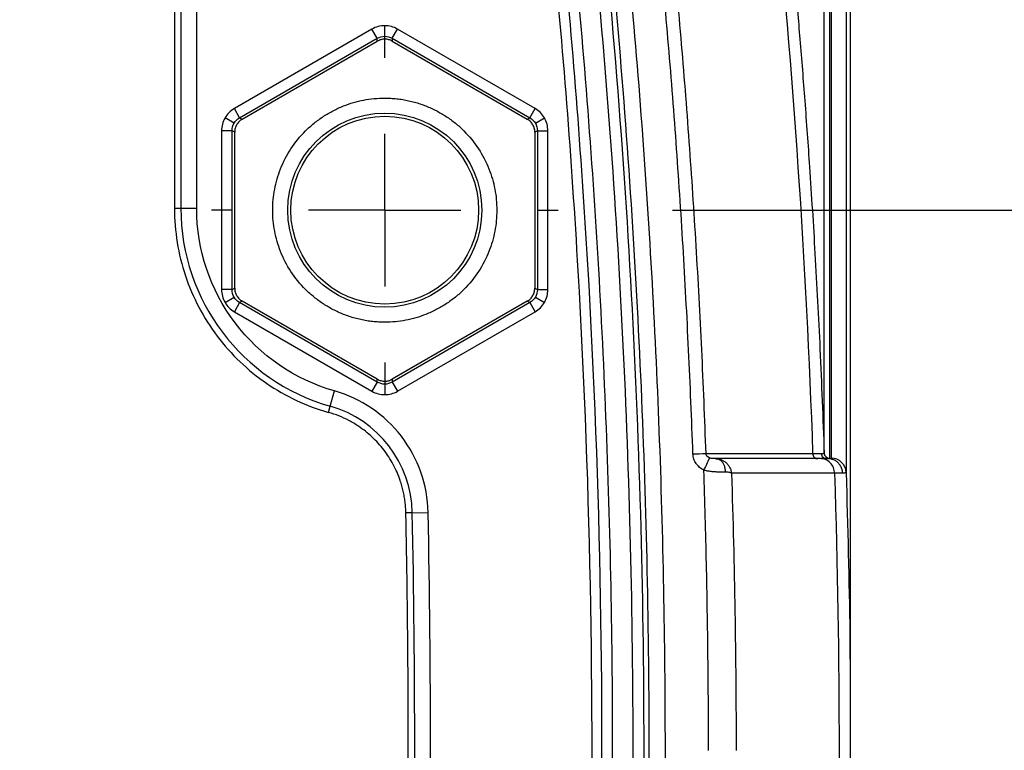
# Model space of a CAD drawing. Header units: millimetres. Extents: x 19 to 819, y 19 to 629.
# Tile 54 of 73: x 636 to 669, y 193 to 218. Entities that reach past the tile are written whole.
import ezdxf

# ---------------------------------------------------------------- set-up
doc = ezdxf.new("R2010")
doc.units = ezdxf.units.MM
doc.header["$LTSCALE"] = 3
doc.linetypes.add('CENTERX2', pattern=[20.32, 12.7, -2.54, 2.54, -2.54])
doc.layers.add('CENTER', color=40, linetype='CENTERX2')
doc.layers.add('DIMENSIONS', color=140, linetype='Continuous', lineweight=25)
doc.styles.add('SLDTEXTSTYLE0', font='TXT', dxfattribs={"width": 0.7})
doc.dimstyles.new('SLDDIMSTYLE3', dxfattribs={"dimtxt": 6.474023, "dimasz": 9.906, "dimexe": 0, "dimexo": 0.0625, "dimgap": 1.618506, "dimtad": 0, "dimtih": 1, "dimtoh": 1, "dimrnd": 1e-09, "dimzin": 4, "dimdsep": 46, "dimtxsty": 'SLDTEXTSTYLE0', "dimsah": 1, "dimcen": 0.09, "dimadec": 0, "dimazin": 1, "dimtfac": 1, "dimtmove": 0, "dimatfit": 0, "dimfxl": 0, "dimfrac": 2, "dimtolj": 1, "dimtzin": 12, "dimarcsym": 0})
doc.dimstyles.new('SLDDIMSTYLE8', dxfattribs={"dimtxt": 6.474023, "dimasz": 9.906, "dimexe": 0, "dimexo": 0.0625, "dimgap": 1.618506, "dimtad": 0, "dimtih": 1, "dimtoh": 1, "dimlfac": 1.333333, "dimrnd": 1e-09, "dimzin": 12, "dimdsep": 46, "dimtxsty": 'SLDTEXTSTYLE0', "dimsah": 1, "dimcen": 0.09, "dimadec": 0, "dimazin": 3, "dimtfac": 1, "dimtmove": 0, "dimatfit": 0, "dimfxl": 0, "dimfrac": 2, "dimtolj": 1, "dimtzin": 12, "dimarcsym": 0})

# ---------------------------------------------------------------- blocks, each defined once
blk = doc.blocks.new('_D_5')
at = {"layer": 'DIMENSIONS'}
for p, q in [((687.754, 211.313), (687.754, 230.363)), ((657.806, 211.313), (697.279, 211.313)), ((678.135, 192.684), (675.961, 192.684)), ((675.961, 192.684), (675.961, 182.395)), ((697.373, 192.684), (699.547, 192.684)), ((699.547, 192.684), (699.547, 182.395)), ((675.961, 182.395), (678.135, 182.395)), ((699.547, 182.395), (697.373, 182.395)), ((657.806, 175.313), (697.279, 175.313)), ((687.754, 175.313), (687.754, 156.263))]:
    blk.add_line(p, q, dxfattribs=at)
for points in [[(687.754, 211.313), (689.278, 221.219), (686.23, 221.219)], [(687.754, 175.313), (686.23, 165.407), (689.278, 165.407)]]:
    blk.add_solid(points, dxfattribs=at)
at = {"layer": 'DIMENSIONS', "char_height": 6.35, "attachment_point": 1, "style": 'SLDTEXTSTYLE0'}
for s, insert in [('36.0', (678.135, 202.319)), ('1.42', (678.135, 190.58))]:
    blk.add_mtext(s, dxfattribs=dict(at, insert=insert))
blk = doc.blocks.new('SW_CENTERMARKSYMBOL_1')
at = {"layer": 'CENTER', "color": 0}
for p, q in [((0, 5.08), (0, 5.773)), ((0, 0), (0, 2.54)), ((-5.08, 0), (-5.773, 0)), ((0, 0), (-2.54, 0)), ((0, 0), (0, -2.54)), ((0, 0), (2.54, 0)), ((5.08, 0), (5.773, 0)), ((0, -5.08), (0, -5.773))]:
    blk.add_line(p, q, dxfattribs=at)
blk = doc.blocks.new('_D_12')
at = {"layer": 'DIMENSIONS'}
for p, q in [((718.221, 222.763), (718.221, 241.813)), ((655.987, 222.763), (727.746, 222.763)), ((708.602, 191.886), (706.428, 191.886)), ((706.428, 191.886), (706.428, 181.597)), ((727.84, 191.886), (730.014, 191.886)), ((730.014, 191.886), (730.014, 181.597)), ((706.428, 181.597), (708.602, 181.597)), ((730.014, 181.597), (727.84, 181.597)), ((655.987, 163.863), (727.746, 163.863)), ((718.221, 163.863), (718.221, 144.813))]:
    blk.add_line(p, q, dxfattribs=at)
for points in [[(718.221, 222.763), (719.745, 232.669), (716.697, 232.669)], [(718.221, 163.863), (716.697, 153.957), (719.745, 153.957)]]:
    blk.add_solid(points, dxfattribs=at)
at = {"layer": 'DIMENSIONS', "char_height": 6.35, "attachment_point": 1, "style": 'SLDTEXTSTYLE0'}
for s, insert in [('78.5', (708.602, 201.521)), ('3.09', (708.602, 189.783))]:
    blk.add_mtext(s, dxfattribs=dict(at, insert=insert))

msp = doc.modelspace()

# ---------------------------------------------------------------- linework, layer by layer
for p, q in [((663.593981, 234.396845), (663.593981, 202.571953)), ((663.040845, 233.75468), (663.040845, 203.052102)), ((663.098406, 233.72877), (663.098406, 203.051565)), ((663.743348, 193.326295), (663.743348, 233.832729)), ((641.215628, 220.652494), (641.21563, 211.375254)), ((641.429361, 220.652817), (641.429361, 211.375577)), ((641.956738, 211.375577), (641.956738, 220.652817)), ((647.797584, 217.344211), (643.211871, 214.696649)), ((647.972557, 217.041149), (647.797584, 217.344211)), ((648.222519, 217.108147), (648.222519, 217.458075)), ((648.472481, 217.041149), (648.647454, 217.344211)), ((653.233167, 214.696649), (648.647454, 217.344211)), ((643.386844, 214.393586), (647.972557, 217.041149)), ((643.472481, 214.344144), (647.972557, 216.942264)), ((647.972557, 216.942264), (647.972557, 217.041149)), ((648.472481, 217.041149), (653.058193, 214.393586)), ((648.472481, 217.041149), (648.472481, 216.942264)), ((648.472481, 216.942264), (652.972557, 214.344144)), ((643.386844, 214.393586), (643.211871, 214.696649)), ((653.058193, 214.393586), (653.233167, 214.696649)), ((643.203842, 214.210612), (642.900794, 214.385576)), ((643.386844, 214.393586), (643.472481, 214.344144)), ((652.972557, 214.344144), (653.058193, 214.393586)), ((653.241196, 214.210612), (653.544244, 214.385576)), ((642.786936, 213.960639), (642.786936, 208.665515)), ((643.136883, 213.960639), (642.786936, 213.960639)), ((643.136883, 208.665515), (643.136883, 213.960639)), ((643.222519, 213.911197), (643.136883, 213.960639)), ((643.222519, 208.714957), (643.222519, 213.911197)), ((653.308155, 213.960639), (653.222519, 213.911197)), ((653.222519, 213.911197), (653.222519, 208.714957)), ((653.308155, 213.960639), (653.658102, 213.960639)), ((653.308155, 213.960639), (653.308155, 208.665515)), ((653.658102, 208.665515), (653.658102, 213.960639)), ((641.21563, 211.375254), (641.429361, 211.375577)), ((641.429361, 211.375577), (641.956738, 211.375577)), ((643.136883, 208.665515), (642.786936, 208.665515)), ((643.136883, 208.665515), (643.222519, 208.714957)), ((653.222519, 208.714957), (653.308155, 208.665515)), ((653.308155, 208.665515), (653.658102, 208.665515)), ((642.900794, 208.240578), (643.203842, 208.415542)), ((653.241196, 208.415542), (653.544244, 208.240578)), ((643.386844, 208.232568), (643.211871, 207.929505)), ((643.472481, 208.28201), (643.386844, 208.232568)), ((647.972557, 205.585005), (643.386844, 208.232568)), ((647.972557, 205.68389), (643.472481, 208.28201)), ((652.972557, 208.28201), (648.472481, 205.68389)), ((653.058193, 208.232568), (648.472481, 205.585005)), ((653.058193, 208.232568), (652.972557, 208.28201)), ((653.058193, 208.232568), (653.233167, 207.929505)), ((643.211871, 207.929505), (647.797584, 205.281943)), ((648.647454, 205.281943), (653.233167, 207.929505)), ((647.972557, 205.585005), (647.797584, 205.281943)), ((647.972557, 205.585005), (647.972557, 205.68389)), ((648.222519, 205.518008), (648.222519, 205.168079)), ((648.472481, 205.68389), (648.472481, 205.585005)), ((648.472481, 205.585005), (648.647454, 205.281943)), ((646.40602, 204.782444), (646.550563, 205.289625)), ((646.34738, 204.576918), (646.40602, 204.782444)), ((660.960449, 203.035786), (659.234217, 203.035764)), ((662.652368, 203.035808), (660.960449, 203.035786)), ((662.932983, 203.035975), (662.978295, 203.035685)), ((663.104126, 203.015573), (663.147324, 203.008585)), ((663.209871, 202.555014), (659.776427, 202.555218)), ((649.141501, 201.233132), (648.927825, 201.22852)), ((649.141501, 201.233132), (649.668771, 201.243722))]:
    msp.add_line(p, q)
at = {"flags": 128}
msp.add_lwpolyline([(662.863867, 203.222987), (662.863867, 203.412133), (662.863867, 203.811942), (662.863867, 204.420195), (662.863867, 205.23352), (662.863867, 206.247406), (662.863867, 207.45623), (662.863867, 208.853287), (662.863867, 210.43083), (662.863867, 212.180108), (662.863867, 214.091421), (662.863867, 216.154168), (662.863867, 218.356909), (662.863867, 220.687428), (662.863867, 223.132799), (662.863867, 225.67946), (662.863867, 228.313287), (662.863867, 231.019672), (662.863867, 233.783606)], dxfattribs=at)
for radius in [3.233149, 3.129222]:
    msp.add_circle((648.222519, 211.313077), radius)
for centre, radius, start, end in [((648.285019, 211.375577), 6.855658, 180, 254.0928011), ((645.372918, 201.157441), 3.769342, 1.1506053, 74.0927997), ((642.167443, 667.830479), 464.92534, 272.01202119, 272.06459724), ((663.040808, 203.22915), 0.177048, 181.9949867, 270.0117346), ((646.717895, 208.733106), 13.57574, 333.373888, 335.28103), ((663.098505, 202.555827), 0.495738, 1.8641074, 90.0114236), ((254.805852, 193.313077), 394.415176, 358.84939465, 1.15060535)]:
    msp.add_arc(centre, radius, start, end)
for points, knots in [([(630.22382, 236.588387), (630.448468, 236.587583), (630.897612, 236.585977), (631.571005, 236.57016), (632.243787, 236.544526), (632.915961, 236.508114), (633.587525, 236.46118), (634.258479, 236.403657), (634.928824, 236.335562), (635.598559, 236.25689), (636.267684, 236.167643), (636.936199, 236.067824), (637.604105, 235.957419), (638.712302, 235.756564), (640.254265, 235.427149), (641.886407, 234.997438), (643.180858, 234.607974), (643.984323, 234.344341), (644.545493, 234.151663), (644.86403, 234.035267), (645.180186, 233.917366), (645.495636, 233.816103), (645.8254, 233.769896), (646.040243, 233.754238), (646.305329, 233.754521), (646.684802, 233.75275), (647.291715, 233.752871), (647.936524, 233.751059), (648.54345, 233.754192), (649.036747, 233.755697), (649.529877, 233.736876), (650.18012, 233.656596), (650.978337, 233.46766), (651.887832, 233.095008), (652.732311, 232.591526), (653.488296, 231.964366), (654.142105, 231.231113), (654.675552, 230.40723), (655.079689, 229.510751), (655.299588, 228.719915), (655.400067, 228.07062), (655.474519, 227.416829), (655.616737, 226.273008), (655.930793, 223.547061), (656.360294, 219.39922), (656.801165, 214.151297), (657.143824, 208.896812), (657.387313, 203.635673), (657.531861, 198.367867), (657.607815, 189.591434), (657.252965, 177.304028), (656.296324, 166.152244), (655.585938, 160.106399), (655.465783, 159.126139), (655.406009, 158.63613), (655.340666, 158.14505), (655.193372, 157.498162), (654.918855, 156.708644), (654.441825, 155.823881), (653.835986, 155.02078), (653.110996, 154.323993), (652.28829, 153.746018), (651.486571, 153.353694), (650.747516, 153.104252), (650.09461, 152.957052), (649.516683, 152.88614), (648.959545, 152.871004), (648.542483, 152.874476), (648.175761, 152.874161), (647.967055, 152.873498), (647.800167, 152.874806), (647.675481, 152.873892), (647.550408, 152.872995), (647.383524, 152.874287), (647.17444, 152.873532), (646.840652, 152.873426), (646.492991, 152.873983), (646.159872, 152.872864), (645.911833, 152.865211), (645.680326, 152.841379), (645.36105, 152.767422), (644.975242, 152.629515), (644.358596, 152.408161), (643.582938, 152.147306), (642.646744, 151.854654), (641.397134, 151.495435), (639.819016, 151.100086), (638.123846, 150.756815), (636.632869, 150.51151), (635.35762, 150.340059), (634.078981, 150.206151), (632.796947, 150.110703), (631.511527, 150.050298), (630.653303, 150.041918), (630.223819, 150.037725)], [0, 0, 0, 0, 0.005323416, 0.010643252, 0.015960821, 0.021277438, 0.02659442, 0.031913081, 0.037234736, 0.042560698, 0.047892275, 0.053230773, 0.05857749, 0.063933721, 0.07991886, 0.095926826, 0.103913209, 0.111949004, 0.11596316, 0.117973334, 0.119983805, 0.123965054, 0.125781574, 0.127862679, 0.129064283, 0.132062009, 0.136855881, 0.143445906, 0.147342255, 0.151238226, 0.155136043, 0.15902658, 0.166749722, 0.174494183, 0.182228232, 0.189958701, 0.197679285, 0.205419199, 0.213124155, 0.220896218, 0.224781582, 0.228684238, 0.236487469, 0.252093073, 0.293702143, 0.335290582, 0.376873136, 0.418464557, 0.460079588, 0.501732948, 0.626421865, 0.751184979, 0.766785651, 0.77066636, 0.774585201, 0.778484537, 0.782396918, 0.790288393, 0.798207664, 0.806119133, 0.814030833, 0.821937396, 0.829851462, 0.835089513, 0.840390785, 0.845685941, 0.848856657, 0.853592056, 0.855569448, 0.85754684, 0.858537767, 0.85952425, 0.860501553, 0.861501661, 0.863478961, 0.865456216, 0.869411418, 0.87171769, 0.873349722, 0.875291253, 0.877221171, 0.881099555, 0.884988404, 0.892751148, 0.900487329, 0.908230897, 0.923559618, 0.939025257, 0.949202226, 0.959361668, 0.969512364, 0.979663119, 0.989822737, 1, 1, 1, 1]), ([(630.223815, 235.875886), (631.486975, 235.877298), (632.750173, 235.822648), (634.0062, 235.710556), (636.609311, 235.478246), (639.179487, 235.005314), (641.655525, 234.314892), (642.274534, 234.142287), (642.887711, 233.956193), (643.494225, 233.757165), (643.797482, 233.657652), (644.096961, 233.555652), (644.398902, 233.449004), (644.700844, 233.342355), (644.993, 233.219865), (645.300558, 233.14481), (645.454337, 233.107283), (645.611103, 233.082495), (645.76944, 233.067104), (645.927777, 233.051713), (646.085911, 233.045721), (646.247623, 233.045721), (646.571047, 233.045721), (646.894472, 233.045721), (647.217896, 233.045721), (647.54132, 233.045721), (647.865606, 233.045721), (648.188169, 233.045721), (648.510732, 233.045721), (648.844773, 233.051699), (649.147115, 233.043733), (649.751799, 233.027801), (650.390083, 232.912964), (651.010157, 232.680282), (651.630232, 232.447601), (652.22848, 232.09679), (652.746339, 231.648872), (653.264197, 231.200955), (653.698561, 230.6585), (654.018851, 230.076308), (654.339142, 229.494116), (654.54537, 228.874718), (654.647424, 228.275388), (654.698452, 227.975723), (654.730938, 227.653074), (654.770267, 227.332766), (654.809596, 227.012458), (654.848373, 226.692048), (654.886599, 226.371539), (654.96305, 225.73052), (655.037293, 225.089104), (655.109323, 224.447314), (655.253383, 223.163733), (655.388589, 221.878654), (655.514904, 220.592259), (656.525419, 210.301095), (656.965085, 199.925555), (656.825786, 189.561502), (656.756137, 184.379475), (656.542081, 179.20037), (656.18461, 174.036186), (656.005875, 171.454093), (655.791307, 168.87573), (655.541155, 166.302577), (655.416079, 165.016), (655.282108, 163.730726), (655.139281, 162.446937), (655.067867, 161.805042), (654.99424, 161.163519), (654.918404, 160.522391), (654.880486, 160.201826), (654.842016, 159.881366), (654.802994, 159.560996), (654.783482, 159.400811), (654.763419, 159.237324), (654.743425, 159.075528), (654.723431, 158.913732), (654.703722, 158.755346), (654.684274, 158.600207)], [0.1099215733, 0.1099215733, 0.1099215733, 0.1099215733, 0.125, 0.125, 0.125, 0.15625, 0.15625, 0.15625, 0.1640625, 0.1640625, 0.1640625, 0.16796875, 0.16796875, 0.16796875, 0.171875, 0.171875, 0.171875, 0.173828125, 0.173828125, 0.173828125, 0.17578125, 0.17578125, 0.17578125, 0.1796875, 0.1796875, 0.1796875, 0.18359375, 0.18359375, 0.18359375, 0.1875, 0.1875, 0.1875, 0.1953125, 0.1953125, 0.1953125, 0.203125, 0.203125, 0.203125, 0.2109375, 0.2109375, 0.2109375, 0.21875, 0.21875, 0.21875, 0.22265625, 0.22265625, 0.22265625, 0.2265625, 0.2265625, 0.2265625, 0.234375, 0.234375, 0.234375, 0.25, 0.25, 0.25, 0.375, 0.375, 0.375, 0.4375, 0.4375, 0.4375, 0.46875, 0.46875, 0.46875, 0.484375, 0.484375, 0.484375, 0.4921875, 0.4921875, 0.4921875, 0.49609375, 0.49609375, 0.49609375, 0.498046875, 0.498046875, 0.498046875, 0.5, 0.5, 0.5, 0.5]), ([(630.22382, 236.057337), (631.248578, 236.05817), (632.274585, 236.022276), (634.32903, 235.874133), (635.361058, 235.761231), (638.439274, 235.311198), (640.456639, 234.865165), (642.932241, 234.126018), (643.425104, 233.969087), (644.038333, 233.761475), (644.160837, 233.71938), (644.344378, 233.655376), (644.406988, 233.633459), (644.525314, 233.591429), (644.583993, 233.569941), (644.766259, 233.50251), (644.892953, 233.454509), (645.09818, 233.385337), (645.169662, 233.362641), (645.318862, 233.320947), (645.396434, 233.302289), (645.625918, 233.257308), (645.776124, 233.240333), (645.993786, 233.226635), (646.06504, 233.224017), (646.170348, 233.222059), (646.206781, 233.22175), (646.273474, 233.221632), (646.304045, 233.221661), (646.590504, 233.221563), (647.099766, 233.221388), (647.609027, 233.221214), (647.990973, 233.221083), (648.117304, 233.220837), (648.376071, 233.221279), (648.50377, 233.222247), (648.755818, 233.22321), (648.880199, 233.223196), (649.12491, 233.219954), (649.241776, 233.216692), (649.591664, 233.19486), (649.824083, 233.166328), (650.509504, 233.041395), (650.951844, 232.906669), (651.59165, 232.623524), (651.80019, 232.516035), (652.199715, 232.279881), (652.391665, 232.150913), (652.943951, 231.730556), (653.282851, 231.40109), (653.867818, 230.682435), (654.118128, 230.289705), (654.521639, 229.448239), (654.671702, 229.008141), (654.793856, 228.441944), (654.814695, 228.328367), (654.851433, 228.093708), (654.8675, 227.973107), (654.913142, 227.603346), (654.942916, 227.343207), (655.035662, 226.586483), (655.095583, 226.080381), (655.389446, 223.552259), (655.602398, 221.52722), (656.174717, 215.446088), (656.467505, 211.384542), (656.875469, 203.254463), (656.990837, 199.18318), (657.04352, 191.038507), (656.980723, 186.969499), (656.677676, 178.841037), (656.437542, 174.781126), (655.944155, 168.697754), (655.757441, 166.670616), (655.444109, 163.632728), (655.334131, 162.620642), (655.160903, 161.103751), (655.101785, 160.598333), (655.01104, 159.840482), (654.980447, 159.587912), (654.934038, 159.20912), (654.918482, 159.082864), (654.895023, 158.893504), (654.887187, 158.830655), (654.871452, 158.703809), (654.863544, 158.639022), (654.855811, 158.578709)], [0, 0, 0, 0, 0.03125, 0.03125, 0.0625, 0.0625, 0.125, 0.125, 0.140625, 0.140625, 0.14453125, 0.14453125, 0.146484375, 0.146484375, 0.1484375, 0.1484375, 0.15234375, 0.15234375, 0.154296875, 0.154296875, 0.15625, 0.15625, 0.16015625, 0.16015625, 0.162109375, 0.162109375, 0.163085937, 0.163085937, 0.1640625, 0.1640625, 0.171875, 0.1796875, 0.1796875, 0.18359375, 0.18359375, 0.1875, 0.1875, 0.19140625, 0.19140625, 0.1953125, 0.1953125, 0.203125, 0.203125, 0.21875, 0.21875, 0.2265625, 0.2265625, 0.234375, 0.234375, 0.25, 0.25, 0.265625, 0.265625, 0.28125, 0.28125, 0.28515625, 0.28515625, 0.2890625, 0.2890625, 0.296875, 0.296875, 0.3125, 0.3125, 0.375, 0.375, 0.5, 0.5, 0.625, 0.625, 0.75, 0.75, 0.875, 0.875, 0.9375, 0.9375, 0.96875, 0.96875, 0.984375, 0.984375, 0.9921875, 0.9921875, 0.99609375, 0.99609375, 0.998046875, 0.998046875, 1, 1, 1, 1]), ([(642.605554, 152.958306), (642.785369, 153.014245), (643.145081, 153.126151), (643.681901, 153.303189), (644.105264, 153.44871), (644.416666, 153.55892), (644.616149, 153.632141), (644.81643, 153.70318), (645.084744, 153.789548), (645.425671, 153.880205), (645.821781, 153.926216), (646.248063, 153.937145), (646.605932, 153.934237), (647.061531, 153.934634), (647.550432, 153.934434), (648.050872, 153.934448), (648.408708, 153.934444), (648.635819, 153.933971), (648.921665, 153.931463), (649.417538, 153.938283), (650.120225, 154.031218), (650.940317, 154.273336), (651.718075, 154.648215), (652.432583, 155.145288), (653.060048, 155.753034), (653.578745, 156.454456), (653.980866, 157.229273), (654.185606, 157.858591), (654.280777, 158.30091), (654.3165, 158.51285), (654.347019, 158.757825), (654.387996, 159.084399), (654.441733, 159.522422), (654.510933, 160.092938), (654.588493, 160.745053), (654.778112, 162.375654), (655.177211, 166.048066), (655.896886, 174.050392), (656.5016, 185.509664), (656.54592, 199.280054), (655.912727, 213.04051), (655.00678, 222.47324), (654.398628, 227.458165), (654.331136, 228.028477), (654.234188, 228.595848), (654.02258, 229.289896), (653.640258, 230.073233), (653.133044, 230.785309), (652.520816, 231.407589), (651.813193, 231.921165), (651.034407, 232.315982), (650.199854, 232.580194), (649.475385, 232.683987), (648.888726, 232.696837), (648.297804, 232.690234), (647.747533, 232.691571), (647.156124, 232.691688), (646.786627, 232.69155), (646.449704, 232.691865), (646.22828, 232.69069), (646.007069, 232.694258), (645.714056, 232.712959), (645.348826, 232.761245), (644.920072, 232.878778), (644.502042, 233.035945), (643.776239, 233.295048), (642.737772, 233.634989), (641.380227, 234.0321), (640.009557, 234.382784), (638.626076, 234.687841), (637.311303, 234.931981), (636.069706, 235.123601), (634.905044, 235.27002), (633.738045, 235.383764), (632.568707, 235.464012), (631.39703, 235.513751), (630.615052, 235.519141), (630.22382, 235.521838)], [0, 0, 0, 0, 0.0051034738, 0.0102093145, 0.0153184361, 0.0172357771, 0.0191614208, 0.0210774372, 0.0229941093, 0.0268012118, 0.0306152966, 0.0337681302, 0.0383549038, 0.0403136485, 0.0461154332, 0.0516046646, 0.0538761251, 0.0558132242, 0.057759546, 0.0616234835, 0.0692471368, 0.0768822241, 0.0847038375, 0.0925431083, 0.1003723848, 0.1082717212, 0.1160818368, 0.1239335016, 0.1261161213, 0.1283420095, 0.1297553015, 0.1328061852, 0.1372621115, 0.1417151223, 0.1483811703, 0.1550597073, 0.1862040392, 0.2484909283, 0.3727877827, 0.4970583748, 0.6215365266, 0.7459605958, 0.7537474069, 0.7576390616, 0.7615232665, 0.7693349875, 0.7772075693, 0.7850463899, 0.7929252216, 0.8007619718, 0.8086384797, 0.8164875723, 0.8243825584, 0.8283748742, 0.8323835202, 0.8403981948, 0.8432874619, 0.8484114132, 0.8504120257, 0.8524183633, 0.8544125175, 0.8564061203, 0.8603742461, 0.864371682, 0.8684225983, 0.8724753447, 0.8852575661, 0.8980283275, 0.9108020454, 0.9235931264, 0.9364159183, 0.9470360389, 0.957635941, 0.9682239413, 0.9788083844, 0.9893976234, 1, 1, 1, 1]), ([(630.22382, 234.825353), (630.426965, 234.824728), (630.832729, 234.823479), (631.440514, 234.810488), (632.046601, 234.789349), (632.650993, 234.75927), (633.253689, 234.720462), (633.854688, 234.672869), (634.453991, 234.616507), (635.051599, 234.55137), (635.898708, 234.446309), (636.993371, 234.283447), (638.327526, 234.038425), (639.661227, 233.747402), (641.008256, 233.409605), (642.332956, 233.036881), (643.314804, 232.727368), (643.939965, 232.496127), (644.368585, 232.335818), (644.911975, 232.152496), (645.591233, 232.018023), (646.514749, 231.979155), (647.438767, 231.984238), (648.361816, 232.005451), (648.945703, 232.00252), (649.404653, 231.977457), (649.746972, 231.940368), (650.079047, 231.876911), (650.412719, 231.782009), (650.741697, 231.659831), (651.168737, 231.468233), (651.880191, 231.056736), (652.740076, 230.242182), (653.332134, 229.211761), (653.57515, 228.305094), (653.67373, 227.669763), (653.759646, 226.969481), (653.929175, 225.562424), (654.175597, 223.398741), (654.563945, 219.65826), (654.977169, 214.981819), (655.488027, 207.476754), (655.840854, 198.079095), (655.809019, 188.679873), (655.554243, 181.163839), (655.299997, 176.448416), (655.040056, 172.663731), (654.815957, 169.830607), (654.568018, 167.040124), (654.378484, 165.195701), (654.284402, 164.280159)], [0, 0, 0, 0, 0.006800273, 0.013582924, 0.020349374, 0.027101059, 0.033839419, 0.040565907, 0.04728198, 0.053989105, 0.060688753, 0.075855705, 0.091028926, 0.106088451, 0.121544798, 0.137509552, 0.152153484, 0.155986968, 0.159820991, 0.167474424, 0.175161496, 0.182900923, 0.19836596, 0.206099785, 0.213807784, 0.217904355, 0.221481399, 0.225326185, 0.229206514, 0.233080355, 0.237063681, 0.244865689, 0.260494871, 0.276115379, 0.28393143, 0.291806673, 0.297623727, 0.30755038, 0.339248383, 0.370521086, 0.43343557, 0.496391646, 0.622323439, 0.748154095, 0.810942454, 0.874056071, 0.906222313, 0.937932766, 0.969190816, 1, 1, 1, 1]), ([(653.94339, 164.316317), (654.334943, 168.009752), (654.644534, 171.710568), (655.118881, 179.121497), (655.285181, 182.831653), (655.560537, 193.967508), (655.443732, 201.398781), (654.821083, 212.515709), (654.539361, 216.218611), (654.005746, 221.762628), (653.80935, 223.608837), (653.540809, 225.914003), (653.48595, 226.374919), (653.401945, 227.066138), (653.374853, 227.296119), (653.312349, 227.763657), (653.276545, 228.00049), (653.174929, 228.481548), (653.105525, 228.729728), (652.917507, 229.20117), (652.801801, 229.423806), (652.531453, 229.847365), (652.37658, 230.048575), (652.03916, 230.418677), (651.855848, 230.588617), (651.455945, 230.896216), (651.240203, 231.033397), (650.797458, 231.264908), (650.572885, 231.361313), (650.214143, 231.48235), (650.090077, 231.518154), (649.838395, 231.574936), (649.712261, 231.595903), (649.341163, 231.641818), (649.10283, 231.651754), (648.395084, 231.666968), (647.932752, 231.651922), (647.249028, 231.640877), (647.023029, 231.639546), (646.570562, 231.64296), (646.343213, 231.646346), (645.902136, 231.662226), (645.689245, 231.676362), (645.271281, 231.732041), (645.065519, 231.77367), (644.654411, 231.880124), (644.449543, 231.945774), (644.034423, 232.093125), (643.822383, 232.175142), (643.388807, 232.332511), (643.169447, 232.4075), (642.732864, 232.549384), (642.515238, 232.616926), (641.861467, 232.813554), (641.425295, 232.935904), (640.110742, 233.288138), (639.227277, 233.498197), (637.446871, 233.859761), (636.55027, 234.010529), (634.752748, 234.249569), (633.850891, 234.338108), (632.039847, 234.454998), (631.131273, 234.483376), (630.22382, 234.482418)], [0, 0, 0, 0, 0.125, 0.125, 0.25, 0.25, 0.5, 0.5, 0.625, 0.625, 0.6875, 0.6875, 0.703125, 0.703125, 0.7109375, 0.7109375, 0.71875, 0.71875, 0.7265625, 0.7265625, 0.734375, 0.734375, 0.7421875, 0.7421875, 0.75, 0.75, 0.7578125, 0.7578125, 0.765625, 0.765625, 0.76953125, 0.76953125, 0.7734375, 0.7734375, 0.78125, 0.78125, 0.796875, 0.796875, 0.8046875, 0.8046875, 0.8125, 0.8125, 0.8203125, 0.8203125, 0.828125, 0.828125, 0.8359375, 0.8359375, 0.84375, 0.84375, 0.8515625, 0.8515625, 0.859375, 0.859375, 0.875, 0.875, 0.90625, 0.90625, 0.9375, 0.9375, 0.96875, 0.96875, 1, 1, 1, 1]), ([(630.22382, 234.139497), (631.127869, 234.14046), (632.032988, 234.112063), (633.836778, 233.995124), (634.7348, 233.906556), (636.524594, 233.667455), (637.417215, 233.516653), (639.190398, 233.154944), (640.070704, 232.944761), (641.38122, 232.592203), (641.816647, 232.469598), (642.68392, 232.207324), (643.115934, 232.068291), (643.75854, 231.832578), (643.971992, 231.75026), (644.401829, 231.60027), (644.618324, 231.533146), (645.056476, 231.424659), (645.278, 231.382637), (645.727116, 231.328875), (645.954501, 231.316106), (646.640174, 231.295358), (647.100036, 231.294895), (648.022775, 231.31113), (648.484601, 231.325028), (649.175389, 231.305239), (649.405391, 231.292617), (649.863585, 231.225418), (650.092834, 231.165868), (650.529294, 231.007358), (650.740434, 230.912665), (651.147944, 230.68726), (651.343408, 230.556203), (651.703726, 230.263806), (651.869666, 230.102239), (652.174262, 229.750979), (652.313213, 229.560984), (652.55141, 229.164401), (652.651779, 228.956649), (652.811048, 228.518579), (652.868113, 228.290075), (652.956158, 227.832766), (652.988826, 227.602355), (653.048033, 227.140585), (653.075624, 226.909388), (653.159601, 226.215997), (653.214437, 225.753577), (653.482831, 223.440802), (653.678947, 221.588603), (654.211309, 216.026556), (654.491633, 212.311582), (655.108357, 201.158781), (655.218759, 193.703507), (654.93063, 182.532275), (654.759672, 178.810319), (654.274739, 171.375996), (653.959007, 167.663696), (653.560424, 163.959661)], [0, 0, 0, 0, 0.03125, 0.03125, 0.0625, 0.0625, 0.09375, 0.09375, 0.125, 0.125, 0.140625, 0.140625, 0.15625, 0.15625, 0.1640625, 0.1640625, 0.171875, 0.171875, 0.1796875, 0.1796875, 0.1875, 0.1875, 0.203125, 0.203125, 0.21875, 0.21875, 0.2265625, 0.2265625, 0.234375, 0.234375, 0.2421875, 0.2421875, 0.25, 0.25, 0.2578125, 0.2578125, 0.265625, 0.265625, 0.2734375, 0.2734375, 0.28125, 0.28125, 0.2890625, 0.2890625, 0.296875, 0.296875, 0.3125, 0.3125, 0.375, 0.375, 0.5, 0.5, 0.75, 0.75, 0.875, 0.875, 1, 1, 1, 1]), ([(658.490589, 203.191774), (658.469203, 203.769029), (658.426436, 204.923439), (658.348729, 206.654383), (658.261106, 208.384613), (658.162594, 210.114095), (658.053452, 211.842838), (657.933616, 213.57084), (657.803085, 215.2981), (657.661925, 217.024624), (657.509876, 218.750387), (657.347908, 220.475487), (657.230916, 221.62475), (657.172416, 222.199431)], [0, 0, 0, 0, 0.090935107, 0.181854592, 0.272761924, 0.363660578, 0.454554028, 0.545445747, 0.636339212, 0.727237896, 0.818145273, 0.909064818, 1, 1, 1, 1]), ([(657.596728, 222.24415), (657.655416, 221.667597), (657.772768, 220.51472), (657.935185, 218.784408), (658.087599, 217.053885), (658.229042, 215.32312), (658.359783, 213.592205), (658.479763, 211.861203), (658.588991, 210.130181), (658.68754, 208.399209), (658.775159, 206.668344), (658.852831, 204.937687), (658.895577, 203.783785), (658.916946, 203.206948)], [0, 0, 0, 0, 0.091089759, 0.182143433, 0.273161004, 0.364142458, 0.455087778, 0.545996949, 0.636869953, 0.727706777, 0.818507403, 0.909271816, 1, 1, 1, 1]), ([(661.568561, 222.271673), (661.622004, 221.736468), (661.733797, 220.616903), (661.895927, 218.862571), (662.060344, 216.959661), (662.223074, 214.907905), (662.394315, 212.526881), (662.567298, 209.770491), (662.735577, 206.592773), (662.819898, 204.377912), (662.863867, 203.222987)], [0, 0, 0, 0, 0.084498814, 0.176757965, 0.276777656, 0.384557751, 0.500097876, 0.651798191, 0.818432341, 1, 1, 1, 1]), ([(648.472481, 216.942264), (648.453193, 216.952487), (648.414837, 216.972814), (648.352883, 216.993444), (648.288562, 217.006258), (648.201559, 217.011928), (648.090881, 216.999967), (648.012149, 216.961572), (647.972557, 216.942264)], [0, 0, 0, 0, 0.12509807, 0.248764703, 0.37316437, 0.500424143, 0.748778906, 1, 1, 1, 1]), ([(648.222519, 207.580233), (648.155076, 207.581253), (648.020659, 207.583287), (647.820112, 207.599922), (647.621544, 207.626532), (647.424962, 207.664074), (647.230369, 207.712285), (647.037775, 207.77126), (646.793446, 207.860483), (646.502658, 207.992774), (646.174537, 208.184488), (645.864865, 208.410357), (645.483378, 208.754455), (645.079084, 209.251745), (644.736307, 209.914486), (644.532967, 210.609047), (644.468053, 211.312554), (644.532865, 212.016573), (644.736064, 212.711201), (645.079084, 213.374408), (645.483045, 213.871285), (645.86445, 214.215465), (646.17366, 214.441081), (646.50219, 214.633176), (646.838637, 214.786151), (647.179772, 214.903669), (647.521583, 214.985534), (647.869916, 215.03662), (648.104609, 215.042811), (648.222519, 215.045921)], [0, 0, 0, 0, 0.017267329, 0.034414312, 0.051490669, 0.068546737, 0.085633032, 0.102799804, 0.120096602, 0.152210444, 0.184450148, 0.217244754, 0.250173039, 0.315808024, 0.380079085, 0.439975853, 0.500013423, 0.559916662, 0.619947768, 0.684218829, 0.749853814, 0.782647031, 0.815576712, 0.847682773, 0.879930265, 0.910055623, 0.93992853, 0.969819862, 1, 1, 1, 1]), ([(648.222519, 215.045921), (648.289962, 215.044901), (648.424379, 215.042867), (648.624926, 215.026232), (648.823493, 214.999622), (649.020076, 214.96208), (649.214668, 214.913869), (649.407263, 214.854894), (649.651592, 214.765671), (649.94238, 214.63338), (650.270501, 214.441666), (650.580173, 214.215797), (650.961659, 213.871699), (651.365954, 213.374409), (651.708731, 212.711668), (651.912071, 212.017107), (651.976985, 211.3136), (651.912173, 210.609581), (651.708974, 209.914953), (651.365954, 209.251746), (650.961993, 208.754869), (650.580588, 208.410689), (650.271378, 208.185073), (649.942848, 207.992978), (649.606401, 207.840003), (649.265266, 207.722485), (648.923455, 207.64062), (648.575121, 207.589534), (648.340429, 207.583343), (648.222519, 207.580233)], [0, 0, 0, 0, 0.017267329, 0.034414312, 0.051490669, 0.068546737, 0.085633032, 0.102799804, 0.120096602, 0.152210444, 0.184450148, 0.217244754, 0.250173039, 0.315808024, 0.380079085, 0.439975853, 0.500013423, 0.559916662, 0.619947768, 0.684218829, 0.749853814, 0.782647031, 0.815576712, 0.847682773, 0.879930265, 0.910055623, 0.93992853, 0.969819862, 1, 1, 1, 1]), ([(643.472481, 214.344144), (643.453984, 214.332551), (643.417202, 214.309498), (643.368359, 214.266159), (643.325102, 214.216863), (643.276689, 214.14435), (643.231709, 214.042521), (643.225594, 213.955139), (643.222519, 213.911197)], [0, 0, 0, 0, 0.1250980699, 0.2487647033, 0.3731643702, 0.5004241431, 0.7487789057, 1, 1, 1, 1]), ([(653.222519, 213.911197), (653.221728, 213.933012), (653.220155, 213.976393), (653.207043, 214.040362), (653.18598, 214.102472), (653.147388, 214.180655), (653.081692, 214.270524), (653.009074, 214.31951), (652.972557, 214.344144)], [0, 0, 0, 0, 0.12509807, 0.248764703, 0.37316437, 0.500424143, 0.748778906, 1, 1, 1, 1]), ([(641.21563, 211.375254), (641.215665, 210.613464), (641.339896, 209.851817), (641.823967, 208.40718), (642.18372, 207.724453), (643.101641, 206.508427), (643.659644, 205.975349), (644.916319, 205.113916), (645.614762, 204.785716), (646.34738, 204.576918)], [0, 0, 0, 0, 0.25, 0.25, 0.5, 0.5, 0.75, 0.75, 1, 1, 1, 1]), ([(646.550563, 205.289625), (645.227376, 205.666725), (644.063026, 206.46488), (642.405204, 208.661181), (641.956738, 209.999703), (641.956738, 211.375577)], [0, 0, 0, 0, 0.5, 0.5, 1, 1, 1, 1]), ([(643.222519, 208.714957), (643.22331, 208.693142), (643.224883, 208.649761), (643.237995, 208.585792), (643.259058, 208.523682), (643.29765, 208.445499), (643.363346, 208.35563), (643.435964, 208.306644), (643.472481, 208.28201)], [0, 0, 0, 0, 0.12509807, 0.248764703, 0.37316437, 0.500424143, 0.748778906, 1, 1, 1, 1]), ([(652.972557, 208.28201), (652.991054, 208.293603), (653.027836, 208.316656), (653.076679, 208.359995), (653.119936, 208.409291), (653.168349, 208.481804), (653.213329, 208.583633), (653.219444, 208.671015), (653.222519, 208.714957)], [0, 0, 0, 0, 0.12509807, 0.248764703, 0.37316437, 0.500424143, 0.748778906, 1, 1, 1, 1]), ([(647.972557, 205.68389), (647.991845, 205.673667), (648.030201, 205.65334), (648.092155, 205.63271), (648.156476, 205.619896), (648.243479, 205.614226), (648.354156, 205.626187), (648.432889, 205.664582), (648.472481, 205.68389)], [0, 0, 0, 0, 0.12509807, 0.248764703, 0.37316437, 0.500424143, 0.748778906, 1, 1, 1, 1]), ([(649.668771, 201.243722), (649.650308, 202.162964), (649.337431, 203.052112), (648.21491, 204.508594), (647.434784, 205.037628), (646.550563, 205.289625)], [0, 0, 0, 0, 0.5, 0.5, 1, 1, 1, 1]), ([(648.927826, 201.22852), (648.925696, 201.289962), (648.921449, 201.412534), (648.903137, 201.595369), (648.876077, 201.776613), (648.83943, 201.956242), (648.793408, 202.134269), (648.698718, 202.435739), (648.519163, 202.848866), (648.201763, 203.337048), (647.810364, 203.768645), (647.408629, 204.085645), (647.031519, 204.309551), (646.69799, 204.465832), (646.464486, 204.539814), (646.34738, 204.576918)], [0, 0, 0, 0, 0.040759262, 0.081312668, 0.121768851, 0.162237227, 0.202827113, 0.243646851, 0.371730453, 0.500038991, 0.628115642, 0.75643111, 0.837712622, 0.918609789, 1, 1, 1, 1]), ([(658.853929, 202.648913), (658.829217, 202.66224), (658.779736, 202.688926), (658.712293, 202.740826), (658.650479, 202.801308), (658.578526, 202.889966), (658.508961, 203.019367), (658.496785, 203.133633), (658.490589, 203.191774)], [0, 0, 0, 0, 0.122811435, 0.245910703, 0.371262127, 0.500727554, 0.745962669, 1, 1, 1, 1]), ([(662.47973, 203.207127), (662.481018, 203.164971), (662.499142, 203.116299), (662.5499, 203.06628), (662.570096, 203.053589), (662.61162, 203.038059), (662.632552, 203.035807), (662.652368, 203.035808)], [0, 0, 0, 0, 0.5, 0.5, 0.75, 0.75, 1, 1, 1, 1]), ([(662.479731, 203.207127), (662.504864, 203.207093), (662.555046, 203.207026), (662.620554, 203.206932), (662.678532, 203.206842), (662.728989, 203.206757), (662.756082, 203.206705), (662.769593, 203.206679)], [0, 0, 0, 0, 0.201605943, 0.402539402, 0.602668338, 0.801863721, 1, 1, 1, 1]), ([(662.769593, 203.206679), (662.781442, 203.206795), (662.805132, 203.207027), (662.831161, 203.209038), (662.850014, 203.212298), (662.861698, 203.216804), (662.863145, 203.220927), (662.863867, 203.222987)], [0, 0, 0, 0, 0.2004738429, 0.4008183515, 0.6009254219, 0.8006878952, 1, 1, 1, 1]), ([(662.769593, 203.206679), (662.770964, 203.192994), (662.773695, 203.165756), (662.789139, 203.128105), (662.81089, 203.096169), (662.836939, 203.071538), (662.864196, 203.054317), (662.890419, 203.043551), (662.914131, 203.037816), (662.934656, 203.035531), (662.951906, 203.035642), (662.962332, 203.03563), (662.967069, 203.035625)], [0, 0, 0, 0, 0.139519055, 0.277698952, 0.409925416, 0.532430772, 0.64272245, 0.739603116, 0.822907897, 0.893144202, 0.95145714, 1, 1, 1, 1]), ([(659.234218, 203.035797), (659.219925, 203.035701), (659.191785, 203.035513), (659.145863, 203.037513), (659.100063, 203.041385), (659.065281, 203.051592), (659.049687, 203.056168)], [0, 0, 0, 0, 0.283307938, 0.557798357, 0.801736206, 1, 1, 1, 1]), ([(659.234217, 203.035764), (659.254634, 203.035353), (659.301163, 203.034414), (659.378809, 203.020351), (659.4627, 202.990646), (659.548104, 202.941485), (659.609819, 202.889021), (659.665991, 202.826563), (659.716936, 202.751864), (659.759265, 202.653918), (659.771331, 202.584526), (659.776427, 202.555218)], [0, 0, 0, 0, 0.076870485, 0.175186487, 0.29667457, 0.411962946, 0.54557044, 0.599583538, 0.728289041, 0.885240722, 1, 1, 1, 1]), ([(659.573319, 202.586424), (659.573367, 202.607937), (659.573461, 202.650649), (659.564717, 202.712513), (659.550247, 202.770114), (659.530578, 202.821949), (659.507246, 202.867091), (659.466855, 202.927405), (659.403063, 202.987815), (659.316647, 203.029344), (659.259926, 203.033785), (659.234218, 203.035797)], [0, 0, 0, 0, 0.090815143, 0.180303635, 0.267167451, 0.350229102, 0.428495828, 0.501195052, 0.694321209, 0.861459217, 1, 1, 1, 1]), ([(659.359275, 203.023253), (659.344003, 203.025334), (659.320545, 203.028531), (659.293115, 203.028937), (659.283454, 203.030868), (659.278533, 203.031852)], [0, 0, 0, 0, 0.477919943, 0.734063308, 1, 1, 1, 1]), ([(662.73552, 203.035773), (662.727263, 203.035775), (662.714839, 203.03578), (662.699958, 203.035786), (662.678596, 203.035794), (662.664044, 203.035802), (662.652368, 203.035808)], [0, 0, 0, 0, 0.250421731, 0.376854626, 0.499990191, 1, 1, 1, 1]), ([(663.209871, 202.555014), (663.208199, 202.613286), (663.196441, 202.675718), (663.148006, 202.795649), (663.111199, 202.852775), (663.018681, 202.946248), (662.963279, 202.982294), (662.848733, 203.027461), (662.790309, 203.035776), (662.73552, 203.035773)], [0, 0, 0, 0, 0.25, 0.25, 0.5, 0.5, 0.75, 0.75, 1, 1, 1, 1]), ([(662.967069, 203.035625), (662.948591, 203.035638), (662.911623, 203.035665), (662.856238, 203.035702), (662.798505, 203.035738), (662.757062, 203.035761), (662.73552, 203.035773)], [0, 0, 0, 0, 0.24977172, 0.49968975, 0.739934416, 1, 1, 1, 1]), ([(663.040845, 203.052102), (663.040136, 203.049985), (663.038848, 203.046137), (663.030132, 203.042269), (663.016624, 203.038808), (662.996837, 203.036179), (662.976632, 203.035803), (662.967069, 203.035625)], [0, 0, 0, 0, 0.204245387, 0.371228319, 0.501222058, 0.763925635, 1, 1, 1, 1]), ([(663.098407, 203.051565), (663.097505, 203.049512), (663.095866, 203.045782), (663.084284, 203.042039), (663.064482, 203.038689), (663.030926, 203.036151), (662.987671, 203.035795), (662.967069, 203.035625)], [0, 0, 0, 0, 0.203389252, 0.369445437, 0.498740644, 0.761258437, 1, 1, 1, 1]), ([(663.18866, 202.992405), (663.166394, 203.001426), (663.126217, 203.017704), (663.0692, 203.029812), (663.024558, 203.03495), (662.991912, 203.035714), (662.974091, 203.03565), (662.967069, 203.035625)], [0, 0, 0, 0, 0.3158643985, 0.5699272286, 0.7658728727, 0.9077544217, 1, 1, 1, 1]), ([(663.476531, 202.555507), (663.474849, 202.578994), (663.471493, 202.625852), (663.454254, 202.693833), (663.429022, 202.757576), (663.396392, 202.815286), (663.358438, 202.865771), (663.317095, 202.908516), (663.27421, 202.943411), (663.231621, 202.971378), (663.202534, 202.985614), (663.18866, 202.992405)], [0, 0, 0, 0, 0.127263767, 0.253895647, 0.378145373, 0.498380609, 0.613186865, 0.721432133, 0.822291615, 0.915236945, 1, 1, 1, 1]), ([(659.009789, 193.313075), (659.008934, 193.832068), (659.007223, 194.869938), (658.993699, 196.426534), (658.972206, 197.982732), (658.941746, 199.538525), (658.903318, 201.093939), (658.870391, 202.130606), (658.853929, 202.648913)], [0, 0, 0, 0, 0.166743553, 0.333449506, 0.50012299, 0.666769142, 0.833393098, 1, 1, 1, 1]), ([(659.572911, 202.58641), (659.54881, 202.586125), (659.502526, 202.585576), (659.427837, 202.585831), (659.355776, 202.587059), (659.287804, 202.589358), (659.202455, 202.594116), (659.097698, 202.604074), (658.97319, 202.621757), (658.892816, 202.640059), (658.853929, 202.648913)], [0, 0, 0, 0, 0.12703121, 0.243956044, 0.350162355, 0.445315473, 0.529306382, 0.696102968, 0.852964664, 1, 1, 1, 1]), ([(659.776427, 202.555218), (659.765999, 202.55891), (659.748077, 202.565256), (659.720419, 202.572584), (659.686888, 202.580034), (659.641632, 202.585806), (659.595584, 202.586211), (659.572911, 202.58641)], [0, 0, 0, 0, 0.217259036, 0.373417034, 0.465231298, 0.73669184, 1, 1, 1, 1]), ([(663.593981, 202.571953), (663.593074, 202.569919), (663.591259, 202.565845), (663.5767, 202.561358), (663.553212, 202.558071), (663.520786, 202.555987), (663.491286, 202.555667), (663.47653, 202.555507)], [0, 0, 0, 0, 0.199132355, 0.39883562, 0.598973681, 0.799408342, 1, 1, 1, 1]), ([(663.593981, 202.571953), (663.645758, 200.775366), (663.733982, 197.714116), (663.729489, 194.651679), (663.727633, 193.386525)], [0, 0, 0, 0, 0.586880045, 1, 1, 1, 1]), ([(648.927819, 185.396989), (648.940112, 186.056623), (648.964696, 187.375843), (648.988976, 189.354818), (649.004035, 191.333779), (649.008953, 193.312746), (649.004037, 195.291713), (648.988979, 197.270679), (648.964701, 199.249659), (648.940118, 200.568883), (648.927826, 201.22852)], [0, 0, 0, 0, 0.125010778, 0.250012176, 0.375007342, 0.499999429, 0.624991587, 0.749986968, 0.874988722, 1, 1, 1, 1]), ([(663.727633, 193.386525), (663.732068, 192.596777), (663.749489, 189.494534), (663.660394, 186.393223), (663.593981, 184.081423)], [0, 0, 0, 0, 0.254573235, 1, 1, 1, 1])]:
    msp.add_open_spline(points, degree=3, knots=knots)
for points in [[(661.18499, 222.24454), (661.827512, 215.915457), (662.260042, 209.559183), (662.479732, 203.207127)], [(648.222519, 217.458075), (648.073951, 217.458075), (647.926254, 217.418499), (647.797584, 217.344211)], [(648.647454, 217.344211), (648.518784, 217.418499), (648.371087, 217.458075), (648.222519, 217.458075)], [(647.972557, 217.041149), (648.048246, 217.08486), (648.135126, 217.108147), (648.222519, 217.108147)], [(648.222519, 217.108147), (648.309912, 217.108147), (648.396792, 217.08486), (648.472481, 217.041149)], [(643.211871, 214.696649), (643.083201, 214.622361), (642.975078, 214.51424), (642.900794, 214.385576)], [(653.544244, 214.385576), (653.46996, 214.51424), (653.361837, 214.622361), (653.233167, 214.696649)], [(642.900794, 214.385576), (642.82651, 214.256912), (642.786936, 214.109215), (642.786936, 213.960639)], [(643.203842, 214.210612), (643.247538, 214.286296), (643.311145, 214.349894), (643.386844, 214.393586)], [(653.058193, 214.393586), (653.133893, 214.349894), (653.1975, 214.286296), (653.241196, 214.210612)], [(653.658102, 213.960639), (653.658102, 214.109215), (653.618528, 214.256912), (653.544244, 214.385576)], [(643.136883, 213.960639), (643.136872, 214.048043), (643.160145, 214.134927), (643.203842, 214.210612)], [(653.241196, 214.210612), (653.284893, 214.134927), (653.308166, 214.048043), (653.308155, 213.960639)], [(642.786936, 208.665515), (642.786936, 208.516939), (642.82651, 208.369242), (642.900794, 208.240578)], [(643.203842, 208.415542), (643.160145, 208.491227), (643.136872, 208.578111), (643.136883, 208.665515)], [(653.308155, 208.665515), (653.308166, 208.578111), (653.284893, 208.491227), (653.241196, 208.415542)], [(653.544244, 208.240578), (653.618528, 208.369242), (653.658102, 208.516939), (653.658102, 208.665515)], [(643.386844, 208.232568), (643.311145, 208.27626), (643.247538, 208.339858), (643.203842, 208.415542)], [(653.241196, 208.415542), (653.1975, 208.339858), (653.133893, 208.27626), (653.058193, 208.232568)], [(642.900794, 208.240578), (642.975078, 208.111914), (643.083201, 208.003793), (643.211871, 207.929505)], [(653.233167, 207.929505), (653.361837, 208.003793), (653.46996, 208.111914), (653.544244, 208.240578)], [(648.222519, 205.518008), (648.135126, 205.518008), (648.048246, 205.541294), (647.972557, 205.585005)], [(648.472481, 205.585005), (648.396792, 205.541294), (648.309912, 205.518008), (648.222519, 205.518008)], [(647.797584, 205.281943), (647.926254, 205.207655), (648.073951, 205.168079), (648.222519, 205.168079)], [(648.222519, 205.168079), (648.371087, 205.168079), (648.518784, 205.207655), (648.647454, 205.281943)], [(658.916946, 203.206948), (660.104532, 203.207526), (661.292127, 203.207586), (662.479731, 203.207127)], [(659.049687, 203.056168), (658.97444, 203.084369), (658.919882, 203.143463), (658.916946, 203.206948)], [(659.776427, 202.555218), (659.877554, 199.475613), (659.928243, 196.394348), (659.928467, 193.313075)], [(663.209871, 202.555014), (663.408758, 196.397183), (663.408206, 190.21964), (663.208989, 184.07114)], [(663.47653, 202.555507), (663.412663, 202.556154), (663.323047, 202.555967), (663.209871, 202.555014)], [(649.668771, 185.382432), (649.77556, 190.69942), (649.77556, 195.926734), (649.668771, 201.243722)]]:
    msp.add_open_spline(points, degree=3)

# ---------------------------------------------------------------- block references
at = {"layer": 'CENTER'}
msp.add_blockref('SW_CENTERMARKSYMBOL_1', (648.222519, 211.313077), dxfattribs=at)

# ---------------------------------------------------------------- dimensions: what is measured, and where the dimension line sits
at = {"layer": 'DIMENSIONS'}
for base, p1, p2, dimstyle, picture, middle in [((718.220721, 222.763077), (652.176925, 163.863077), (652.176925, 222.763077), 'SLDDIMSTYLE8', '_D_12', (718.220721, 191.88635)), ((687.753981, 175.313077), (653.995668, 211.313077), (653.995668, 175.313077), 'SLDDIMSTYLE3', '_D_5', (687.753981, 192.683984))]:
    dim = msp.add_linear_dim(base=base, p1=p1, p2=p2, angle=90, dimstyle=dimstyle, dxfattribs=at)
    dim.commit()
    dim.dimension.update_dxf_attribs({"geometry": picture, "text_midpoint": middle, "dimtype": 160})

doc.saveas('drawing.dxf')
